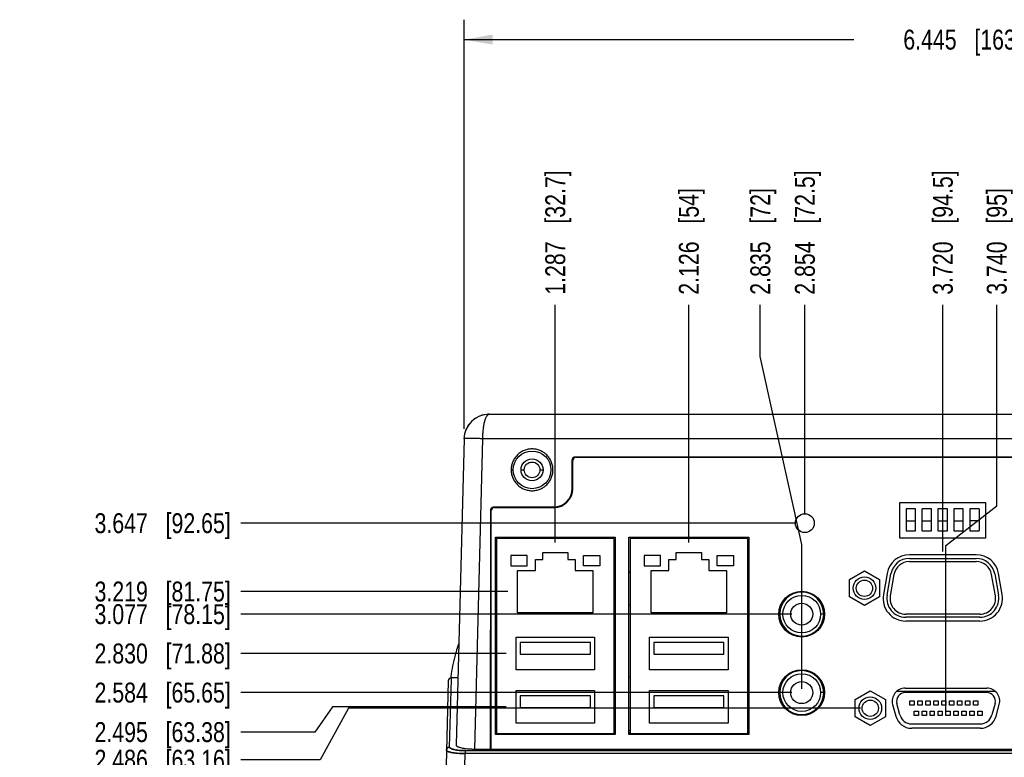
# Model space of a CAD drawing. Header units: inches. Extents: x 0 to 34, y 0 to 22.
# Tile 52 of 108: x 16.7 to 22.9, y 7.7 to 12.3. Entities that reach past the tile are written whole.
import ezdxf

# ---------------------------------------------------------------- set-up
doc = ezdxf.new("R2010")
doc.units = ezdxf.units.IN
doc.header["$LTSCALE"] = 1.87
doc.header["$MEASUREMENT"] = 0
doc.layers.get('0').update_dxf_attribs({"linetype": 'CONTINUOUS'})
doc.layers.add('DIMENSIONS', color=7, linetype='CONTINUOUS')
doc.styles.get("Standard").update_dxf_attribs({"font": 'txt', "width": 0.8})
doc.dimstyles.new('DIMSTYLE_1', dxfattribs={"dimtxt": 0.125, "dimasz": 0.18, "dimexe": 0.18, "dimexo": 0.0625, "dimgap": 0.09, "dimtad": 0, "dimtih": 1, "dimtoh": 1, "dimdec": 3, "dimzin": 4, "dimdsep": 46, "dimtxsty": 'STANDARD', "dimblk": '_FILLED', "dimblk1": '_FILLED', "dimblk2": '_FILLED', "dimcen": 0.09, "dimadec": 0, "dimazin": 0, "dimtp": 0.01, "dimtm": 0.01, "dimtfac": 1, "dimtdec": 3, "dimtofl": 0, "dimtmove": 0, "dimatfit": 3, "dimldrblk": '_FILLED', "dimfxl": 1, "dimtolj": 1, "dimtzin": 4, "dimarcsym": 0})
doc.dimstyles.new('DIMSTYLE_4', dxfattribs={"dimtxt": 0.125, "dimasz": 0.18, "dimexe": 0.18, "dimexo": 0.0625, "dimgap": 0.09, "dimtad": 0, "dimtih": 1, "dimtoh": 1, "dimdec": 3, "dimzin": 4, "dimdsep": 46, "dimtxsty": 'STANDARD', "dimblk": '_FILLED', "dimblk1": '_FILLED', "dimblk2": '_FILLED', "dimcen": 0.09, "dimadec": 0, "dimazin": 0, "dimtp": 0.01, "dimtm": 0.01, "dimtfac": 1, "dimtdec": 3, "dimtofl": 0, "dimtmove": 0, "dimatfit": 3, "dimldrblk": '_FILLED', "dimfxl": 1, "dimtolj": 1, "dimtzin": 4, "dimarcsym": 0})

# ---------------------------------------------------------------- blocks, each defined once
blk = doc.blocks.new('*D15')
at = {"layer": 'DIMENSIONS', "color": 2, "linetype": 'CONTINUOUS'}
blk.add_line((21.5359, 9.1485), (18.0565, 9.1485), dxfattribs=at)
at = {"layer": 'DIMENSIONS', "color": 2, "linetype": 'CONTINUOUS', "insert": (17.994, 9.211), "char_height": 0.125, "width": 1.325, "attachment_point": 3, "line_spacing_factor": 0.9}
blk.add_mtext('3.647{\\Ftxt.shx;\\W1.000000;\\H0.125000; }[92.65]', dxfattribs=at)
blk = doc.blocks.new('_FILLED')
at = {"color": 0, "linetype": 'BYBLOCK'}
blk.add_solid([(0, 0), (-1, 0.174), (-1, -0.174)], dxfattribs=at)
blk = doc.blocks.new('*D16')
at = {"layer": 'DIMENSIONS', "color": 2, "linetype": 'CONTINUOUS'}
blk.add_line((20.0314, 9.0279), (20.0314, 10.5193), dxfattribs=at)
at = {"layer": 'DIMENSIONS', "color": 2, "linetype": 'CONTINUOUS', "insert": (19.9689, 10.5818), "char_height": 0.125, "width": 1.225, "attachment_point": 1, "rotation": 90, "line_spacing_factor": 0.9}
blk.add_mtext('1.287{\\Ftxt.shx;\\W1.000000;\\H0.125000; }[32.7]', dxfattribs=at)
blk = doc.blocks.new('*D17')
at = {"layer": 'DIMENSIONS', "color": 2, "linetype": 'CONTINUOUS'}
blk.add_line((20.87, 9.0279), (20.87, 10.5193), dxfattribs=at)
at = {"layer": 'DIMENSIONS', "color": 2, "linetype": 'CONTINUOUS', "insert": (20.8075, 10.5818), "char_height": 0.125, "width": 1.025, "attachment_point": 1, "rotation": 90, "line_spacing_factor": 0.9}
blk.add_mtext('2.126{\\Ftxt.shx;\\W1.000000;\\H0.125000; }[54]', dxfattribs=at)
blk = doc.blocks.new('*D18')
at = {"layer": 'DIMENSIONS', "color": 2, "linetype": 'CONTINUOUS'}
blk.add_line((21.5984, 9.211), (21.5984, 10.5193), dxfattribs=at)
at = {"layer": 'DIMENSIONS', "color": 2, "linetype": 'CONTINUOUS', "insert": (21.5359, 10.5818), "char_height": 0.125, "width": 1.225, "attachment_point": 1, "rotation": 90, "line_spacing_factor": 0.9}
blk.add_mtext('2.854{\\Ftxt.shx;\\W1.000000;\\H0.125000; }[72.5]', dxfattribs=at)
blk = doc.blocks.new('*D19')
at = {"layer": 'DIMENSIONS', "color": 2, "linetype": 'CONTINUOUS'}
for p, q in [((21.3186, 10.1939), (21.3186, 10.5193)), ((21.5787, 9.0148), (21.3186, 10.1939)), ((21.5787, 8.1084), (21.5787, 9.0148))]:
    blk.add_line(p, q, dxfattribs=at)
at = {"layer": 'DIMENSIONS', "color": 2, "linetype": 'CONTINUOUS', "insert": (21.2561, 10.5818), "char_height": 0.125, "width": 1.025, "attachment_point": 1, "rotation": 90, "line_spacing_factor": 0.9}
blk.add_mtext('2.835{\\Ftxt.shx;\\W1.000000;\\H0.125000; }[72]', dxfattribs=at)
blk = doc.blocks.new('*D20')
at = {"layer": 'DIMENSIONS', "color": 2, "linetype": 'CONTINUOUS'}
blk.add_line((22.4643, 8.97), (22.4643, 10.5193), dxfattribs=at)
at = {"layer": 'DIMENSIONS', "color": 2, "linetype": 'CONTINUOUS', "insert": (22.4018, 10.5818), "char_height": 0.125, "width": 1.225, "attachment_point": 1, "rotation": 90, "line_spacing_factor": 0.9}
blk.add_mtext('3.720{\\Ftxt.shx;\\W1.000000;\\H0.125000; }[94.5]', dxfattribs=at)
blk = doc.blocks.new('*D21')
at = {"layer": 'DIMENSIONS', "color": 2, "linetype": 'CONTINUOUS'}
for p, q in [((22.803, 9.2575), (22.803, 10.5193)), ((22.4842, 9.008), (22.803, 9.2575)), ((22.4842, 7.9515), (22.4842, 9.008))]:
    blk.add_line(p, q, dxfattribs=at)
at = {"layer": 'DIMENSIONS', "color": 2, "linetype": 'CONTINUOUS', "insert": (22.7405, 10.5818), "char_height": 0.125, "width": 1.025, "attachment_point": 1, "rotation": 90, "line_spacing_factor": 0.9}
blk.add_mtext('3.740{\\Ftxt.shx;\\W1.000000;\\H0.125000; }[95]', dxfattribs=at)
blk = doc.blocks.new('*D22')
at = {"layer": 'DIMENSIONS', "color": 2, "linetype": 'CONTINUOUS'}
blk.add_line((23.9015, 7.935), (23.9015, 10.5193), dxfattribs=at)
at = {"layer": 'DIMENSIONS', "color": 2, "linetype": 'CONTINUOUS', "insert": (23.839, 10.5818), "char_height": 0.125, "width": 1.125, "attachment_point": 1, "rotation": 90, "line_spacing_factor": 0.9}
blk.add_mtext('5.157{\\Ftxt.shx;\\W1.000000;\\H0.125000; }[131]', dxfattribs=at)
blk = doc.blocks.new('*D23')
at = {"layer": 'DIMENSIONS', "color": 2, "linetype": 'CONTINUOUS'}
blk.add_line((24.5511, 8.8882), (24.5511, 10.5193), dxfattribs=at)
at = {"layer": 'DIMENSIONS', "color": 2, "linetype": 'CONTINUOUS', "insert": (24.4886, 10.5818), "char_height": 0.125, "width": 1.325, "attachment_point": 1, "rotation": 90, "line_spacing_factor": 0.9}
blk.add_mtext('5.807{\\Ftxt.shx;\\W1.000000;\\H0.125000; }[147.5]', dxfattribs=at)
blk = doc.blocks.new('*D24')
at = {"layer": 'DIMENSIONS', "color": 2, "linetype": 'CONTINUOUS'}
blk.add_line((25.2244, 8.0594), (25.2244, 10.5193), dxfattribs=at)
at = {"layer": 'DIMENSIONS', "color": 2, "linetype": 'CONTINUOUS', "insert": (25.1619, 10.5818), "char_height": 0.125, "width": 1.325, "attachment_point": 1, "rotation": 90, "line_spacing_factor": 0.9}
blk.add_mtext('6.480{\\Ftxt.shx;\\W1.000000;\\H0.125000; }[164.6]', dxfattribs=at)
blk = doc.blocks.new('*D25')
at = {"layer": 'DIMENSIONS', "color": 2, "linetype": 'CONTINUOUS'}
for p, q in [((19.4585, 9.7409), (19.4585, 12.3076)), ((25.9036, 9.7409), (25.9036, 12.3076)), ((19.4585, 12.1826), (21.9061, 12.1826)), ((25.9036, 12.1826), (23.4561, 12.1826))]:
    blk.add_line(p, q, dxfattribs=at)
at = {"layer": 'DIMENSIONS', "color": 2, "linetype": 'CONTINUOUS', "xscale": 0.18, "yscale": 0.18, "zscale": 0.18, "rotation": 180}
blk.add_blockref('_FILLED', (19.4585, 12.1826), dxfattribs=at)
at = {"layer": 'DIMENSIONS', "color": 2, "linetype": 'CONTINUOUS', "xscale": 0.18, "yscale": 0.18, "zscale": 0.18}
blk.add_blockref('_FILLED', (25.9036, 12.1826), dxfattribs=at)
at = {"layer": 'DIMENSIONS', "color": 2, "linetype": 'CONTINUOUS', "insert": (22.6811, 12.2451), "char_height": 0.125, "width": 1.425, "attachment_point": 2, "line_spacing_factor": 0.9}
blk.add_mtext('6.445{\\Ftxt.shx;\\W1.000000;\\H0.125000; }[163.71]', dxfattribs=at)
blk = doc.blocks.new('*D33')
at = {"layer": 'DIMENSIONS', "color": 2, "linetype": 'CONTINUOUS'}
for p, q in [((18.7324, 7.9875), (18.556, 7.6642)), ((21.9467, 7.9875), (18.7324, 7.9875)), ((18.556, 7.6642), (18.0565, 7.6642))]:
    blk.add_line(p, q, dxfattribs=at)
at = {"layer": 'DIMENSIONS', "color": 2, "linetype": 'CONTINUOUS', "insert": (17.994, 7.7267), "char_height": 0.125, "width": 1.325, "attachment_point": 3, "line_spacing_factor": 0.9}
blk.add_mtext('2.486{\\Ftxt.shx;\\W1.000000;\\H0.125000; }[63.16]', dxfattribs=at)
blk = doc.blocks.new('*D34')
at = {"layer": 'DIMENSIONS', "color": 2, "linetype": 'CONTINUOUS'}
blk.add_line((21.5162, 8.0855), (18.0565, 8.0855), dxfattribs=at)
at = {"layer": 'DIMENSIONS', "color": 2, "linetype": 'CONTINUOUS', "insert": (17.994, 8.148), "char_height": 0.125, "width": 1.325, "attachment_point": 3, "line_spacing_factor": 0.9}
blk.add_mtext('2.584{\\Ftxt.shx;\\W1.000000;\\H0.125000; }[65.65]', dxfattribs=at)
blk = doc.blocks.new('*D35')
at = {"layer": 'DIMENSIONS', "color": 2, "linetype": 'CONTINUOUS'}
blk.add_line((21.5162, 8.5776), (18.0565, 8.5776), dxfattribs=at)
at = {"layer": 'DIMENSIONS', "color": 2, "linetype": 'CONTINUOUS', "insert": (17.994, 8.6401), "char_height": 0.125, "width": 1.325, "attachment_point": 3, "line_spacing_factor": 0.9}
blk.add_mtext('3.077{\\Ftxt.shx;\\W1.000000;\\H0.125000; }[78.15]', dxfattribs=at)
blk = doc.blocks.new('*D36')
at = {"layer": 'DIMENSIONS', "color": 2, "linetype": 'CONTINUOUS'}
blk.add_line((19.7327, 8.7196), (18.0565, 8.7196), dxfattribs=at)
at = {"layer": 'DIMENSIONS', "color": 2, "linetype": 'CONTINUOUS', "insert": (17.994, 8.7821), "char_height": 0.125, "width": 1.325, "attachment_point": 3, "line_spacing_factor": 0.9}
blk.add_mtext('3.219{\\Ftxt.shx;\\W1.000000;\\H0.125000; }[81.75]', dxfattribs=at)
blk = doc.blocks.new('*D37')
at = {"layer": 'DIMENSIONS', "color": 2, "linetype": 'CONTINUOUS'}
blk.add_line((19.7229, 8.3308), (18.0565, 8.3308), dxfattribs=at)
at = {"layer": 'DIMENSIONS', "color": 2, "linetype": 'CONTINUOUS', "insert": (17.994, 8.3933), "char_height": 0.125, "width": 1.325, "attachment_point": 3, "line_spacing_factor": 0.9}
blk.add_mtext('2.830{\\Ftxt.shx;\\W1.000000;\\H0.125000; }[71.88]', dxfattribs=at)
blk = doc.blocks.new('*D38')
at = {"layer": 'DIMENSIONS', "color": 2, "linetype": 'CONTINUOUS'}
for p, q in [((18.6334, 7.9961), (18.522, 7.8375)), ((19.7229, 7.9961), (18.6334, 7.9961)), ((18.522, 7.8375), (18.0565, 7.8375))]:
    blk.add_line(p, q, dxfattribs=at)
at = {"layer": 'DIMENSIONS', "color": 2, "linetype": 'CONTINUOUS', "insert": (17.994, 7.9), "char_height": 0.125, "width": 1.325, "attachment_point": 3, "line_spacing_factor": 0.9}
blk.add_mtext('2.495{\\Ftxt.shx;\\W1.000000;\\H0.125000; }[63.38]', dxfattribs=at)

msp = doc.modelspace()

# ---------------------------------------------------------------- linework, layer by layer
at = {"color": 6, "linetype": 'CONTINUOUS'}
for p, q in [((19.6159, 9.8318), (25.7462, 9.8318)), ((19.4585, 9.6784), (19.4082, 7.7572)), ((19.5256, 7.7312), (19.5766, 9.6784)), ((19.5766, 9.6784), (19.5687, 9.6786)), ((19.5766, 9.6784), (19.5687, 9.6786)), ((25.7855, 9.6784), (19.5766, 9.6784)), ((20.1382, 9.3684), (20.1382, 9.5456)), ((20.1417, 9.365), (20.1417, 9.5422)), ((20.1579, 9.5653), (25.2042, 9.5653)), ((20.1614, 9.5619), (25.2007, 9.5619)), ((19.8169, 9.4831), (19.8366, 9.4831)), ((19.935, 9.4831), (19.9547, 9.4831)), ((22.1944, 9.054), (22.1944, 9.2784)), ((22.1944, 9.2784), (22.7322, 9.2784)), ((22.7322, 9.2784), (22.7322, 9.054)), ((19.6247, 7.7312), (19.626, 9.23)), ((19.6299, 7.7331), (19.6299, 9.2272)), ((19.6457, 9.2504), (20.0201, 9.2504)), ((19.6496, 9.2469), (20.0236, 9.2469)), ((22.2338, 9.239), (22.2338, 9.1012)), ((22.2929, 9.239), (22.2338, 9.239)), ((22.2929, 9.1012), (22.2929, 9.239)), ((22.3338, 9.1012), (22.3338, 9.239)), ((22.3929, 9.239), (22.3338, 9.239)), ((22.3929, 9.1012), (22.3929, 9.239)), ((22.4338, 9.239), (22.4338, 9.1012)), ((22.4929, 9.239), (22.4338, 9.239)), ((22.4929, 9.1012), (22.4929, 9.239)), ((22.5338, 9.239), (22.5338, 9.1012)), ((22.5929, 9.239), (22.5338, 9.239)), ((22.5929, 9.1012), (22.5929, 9.239)), ((22.6338, 9.239), (22.6338, 9.1012)), ((22.6929, 9.239), (22.6338, 9.239)), ((22.6929, 9.239), (22.6929, 9.1012)), ((22.2338, 9.1642), (22.2929, 9.1642)), ((22.3338, 9.1642), (22.3929, 9.1642)), ((22.4338, 9.1642), (22.4929, 9.1642)), ((22.5338, 9.1642), (22.5929, 9.1642)), ((22.6929, 9.1642), (22.6338, 9.1642)), ((22.2338, 9.1012), (22.2929, 9.1012)), ((22.3338, 9.1012), (22.3929, 9.1012)), ((22.4338, 9.1012), (22.4929, 9.1012)), ((22.5338, 9.1012), (22.5929, 9.1012)), ((22.6338, 9.1012), (22.6929, 9.1012)), ((19.6555, 7.8217), (19.6555, 9.0599)), ((19.6555, 9.0599), (20.4074, 9.0599)), ((19.6633, 9.052), (19.6633, 7.8296)), ((20.3996, 9.052), (19.6633, 9.052)), ((19.7219, 9.0599), (19.722, 9.052)), ((19.7538, 9.0599), (19.754, 9.052)), ((20.0381, 9.0599), (20.0379, 9.052)), ((20.3996, 9.052), (20.3996, 7.8296)), ((20.4074, 9.0599), (20.4074, 7.8217)), ((20.494, 7.8217), (20.494, 9.0599)), ((20.494, 9.0599), (21.246, 9.0599)), ((20.5019, 9.052), (20.5019, 7.8296)), ((21.2381, 9.052), (20.5019, 9.052)), ((21.2381, 9.052), (21.2381, 7.8296)), ((21.246, 9.0599), (21.246, 7.8217)), ((22.7322, 9.054), (22.1944, 9.054)), ((19.9527, 8.9213), (19.9527, 8.9654)), ((19.9527, 8.9654), (20.1102, 8.9654)), ((20.1102, 8.9654), (20.1102, 8.9213)), ((20.7913, 8.9213), (20.7913, 8.9654)), ((20.7913, 8.9654), (20.9488, 8.9654)), ((20.9488, 8.9654), (20.9488, 8.9213)), ((19.7519, 8.9447), (19.7519, 8.8798)), ((19.8543, 8.9447), (19.7519, 8.9447)), ((19.8543, 8.8798), (19.8543, 8.9447)), ((19.9064, 8.8524), (19.9064, 8.9213)), ((19.9064, 8.9213), (19.9527, 8.9213)), ((20.1102, 8.9213), (20.1564, 8.9213)), ((20.1564, 8.9213), (20.1564, 8.8524)), ((20.2086, 8.8798), (20.2086, 8.9447)), ((20.2086, 8.9447), (20.311, 8.9447)), ((20.311, 8.9447), (20.311, 8.8798)), ((20.5905, 8.9447), (20.5905, 8.8798)), ((20.6929, 8.9447), (20.5905, 8.9447)), ((20.6929, 8.8798), (20.6929, 8.9447)), ((20.745, 8.8524), (20.745, 8.9213)), ((20.745, 8.9213), (20.7913, 8.9213)), ((20.9488, 8.9213), (20.995, 8.9213)), ((20.995, 8.9213), (20.995, 8.8524)), ((21.0472, 8.8798), (21.0472, 8.9447)), ((21.0472, 8.9447), (21.1496, 8.9447)), ((21.1496, 8.9447), (21.1496, 8.8798)), ((22.2547, 8.9509), (22.6739, 8.9509)), ((22.2547, 8.9272), (22.6739, 8.9272)), ((22.2547, 8.9075), (22.6739, 8.9075)), ((19.7519, 8.8798), (19.8543, 8.8798)), ((19.7952, 8.5867), (19.7952, 8.8524)), ((19.7952, 8.8524), (19.9064, 8.8524)), ((20.1564, 8.8524), (20.2677, 8.8524)), ((20.311, 8.8798), (20.2086, 8.8798)), ((20.2677, 8.8524), (20.2677, 8.5867)), ((20.3996, 8.8418), (20.4074, 8.8418)), ((20.494, 8.8418), (20.5019, 8.8418)), ((20.5905, 8.8798), (20.6929, 8.8798)), ((20.6338, 8.5867), (20.6338, 8.8524)), ((20.6338, 8.8524), (20.745, 8.8524)), ((20.995, 8.8524), (21.1063, 8.8524)), ((21.1496, 8.8798), (21.0472, 8.8798)), ((21.1063, 8.8524), (21.1063, 8.5867)), ((21.2381, 8.8418), (21.246, 8.8418)), ((21.8779, 8.7948), (21.9724, 8.8493)), ((21.9724, 8.8493), (22.0669, 8.7948)), ((21.8779, 8.6857), (21.8779, 8.7948)), ((22.0669, 8.7948), (22.0669, 8.6857)), ((22.1151, 8.8337), (22.0917, 8.7007)), ((22.1149, 8.6966), (22.1384, 8.8296)), ((22.1578, 8.8262), (22.1343, 8.6931)), ((22.7943, 8.6931), (22.7709, 8.8262)), ((22.7902, 8.8296), (22.8137, 8.6966)), ((22.837, 8.7007), (22.8135, 8.8337)), ((21.9724, 8.6311), (21.8779, 8.6857)), ((22.0669, 8.6857), (21.9724, 8.6311)), ((20.4074, 8.6349), (20.3996, 8.6349)), ((20.5019, 8.6349), (20.494, 8.6349)), ((21.246, 8.6349), (21.2381, 8.6349)), ((20.2677, 8.5867), (19.7952, 8.5867)), ((21.1063, 8.5867), (20.6338, 8.5867)), ((21.4606, 8.5776), (21.4409, 8.5776)), ((21.7165, 8.5776), (21.6968, 8.5776)), ((22.6974, 8.5776), (22.2313, 8.5776)), ((22.6974, 8.5579), (22.2313, 8.5579)), ((22.6974, 8.5343), (22.2313, 8.5343)), ((19.7854, 8.2284), (19.7854, 8.4331)), ((19.7854, 8.4331), (20.2775, 8.4331)), ((20.2775, 8.4331), (20.2775, 8.2284)), ((20.624, 8.2284), (20.624, 8.4331)), ((20.624, 8.4331), (21.1161, 8.4331)), ((21.1161, 8.4331), (21.1161, 8.2284)), ((19.811, 8.3997), (19.811, 8.3268)), ((20.2519, 8.3997), (19.811, 8.3997)), ((20.2519, 8.3268), (20.2519, 8.3997)), ((20.6496, 8.3997), (20.6496, 8.3268)), ((21.0905, 8.3997), (20.6496, 8.3997)), ((21.0905, 8.3268), (21.0905, 8.3997)), ((21.2381, 8.3965), (21.246, 8.3965)), ((21.2381, 8.3886), (21.246, 8.3886)), ((21.246, 8.3611), (21.2381, 8.3611)), ((19.811, 8.3268), (20.2519, 8.3268)), ((20.6496, 8.3268), (21.0905, 8.3268)), ((21.246, 8.2902), (21.2381, 8.2902)), ((20.2775, 8.2284), (19.7854, 8.2284)), ((21.1161, 8.2284), (20.624, 8.2284)), ((21.246, 8.2552), (21.2381, 8.2552)), ((21.2381, 8.2288), (21.246, 8.2288)), ((19.368, 7.7433), (19.3791, 8.1702)), ((19.368, 7.7433), (19.3791, 8.1702)), ((19.368, 7.7433), (19.3791, 8.1702)), ((19.3791, 8.1702), (19.3794, 8.1782)), ((19.3791, 8.1702), (19.3794, 8.1782)), ((19.3791, 8.1702), (19.3794, 8.1782)), ((19.4192, 8.1782), (19.3794, 8.1782)), ((20.3996, 8.1839), (20.4074, 8.1839)), ((20.494, 8.1839), (20.5019, 8.1839)), ((21.246, 8.2091), (21.2381, 8.2091)), ((19.3597, 8.159), (19.3019, 5.9523)), ((19.7854, 7.8938), (19.7854, 8.0985)), ((19.7854, 8.0985), (20.2775, 8.0985)), ((20.2775, 8.0985), (20.2775, 7.8938)), ((20.624, 7.8938), (20.624, 8.0985)), ((20.624, 8.0985), (21.1161, 8.0985)), ((21.1161, 8.0985), (21.1161, 7.8938)), ((21.246, 8.1052), (21.2381, 8.1052)), ((22.2281, 8.1135), (22.7403, 8.1135)), ((19.811, 8.065), (19.811, 7.9922)), ((20.2519, 8.065), (19.811, 8.065)), ((20.2519, 7.9922), (20.2519, 8.065)), ((20.6496, 8.065), (20.6496, 7.9922)), ((21.0905, 8.065), (20.6496, 8.065)), ((21.0905, 7.9922), (21.0905, 8.065)), ((21.4606, 8.0855), (21.4409, 8.0855)), ((21.7165, 8.0855), (21.6968, 8.0855)), ((21.9147, 8.042), (22.0092, 8.0966)), ((21.9147, 7.9329), (21.9147, 8.042)), ((22.0092, 8.0966), (22.1037, 8.042)), ((22.1037, 8.042), (22.1037, 7.9329)), ((22.7957, 8.0914), (22.1727, 8.0914)), ((22.7403, 8.0859), (22.2281, 8.0859)), ((19.6633, 7.9795), (19.6555, 7.9843)), ((19.811, 7.9922), (20.2519, 7.9922)), ((20.6496, 7.9922), (21.0905, 7.9922)), ((21.2381, 8.0264), (21.246, 8.0264)), ((21.246, 8.0178), (21.2381, 8.0178)), ((22.1494, 8.0109), (22.1688, 7.9382)), ((22.1955, 7.9454), (22.176, 8.018)), ((22.2574, 8.0066), (22.2574, 8.0333)), ((22.2574, 8.0333), (22.2842, 8.0333)), ((22.2842, 8.0066), (22.2574, 8.0066)), ((22.2842, 8.0333), (22.2842, 8.0066)), ((22.3074, 8.0066), (22.3074, 8.0333)), ((22.3074, 8.0333), (22.3342, 8.0333)), ((22.3342, 8.0066), (22.3074, 8.0066)), ((22.3342, 8.0333), (22.3342, 8.0066)), ((22.3574, 8.0066), (22.3574, 8.0333)), ((22.3574, 8.0333), (22.3842, 8.0333)), ((22.3842, 8.0066), (22.3574, 8.0066)), ((22.3842, 8.0333), (22.3842, 8.0066)), ((22.4074, 8.0066), (22.4074, 8.0333)), ((22.4074, 8.0333), (22.4342, 8.0333)), ((22.4342, 8.0066), (22.4074, 8.0066)), ((22.4342, 8.0333), (22.4342, 8.0066)), ((22.4574, 8.0066), (22.4574, 8.0333)), ((22.4574, 8.0333), (22.4842, 8.0333)), ((22.4842, 8.0066), (22.4574, 8.0066)), ((22.4842, 8.0333), (22.4842, 8.0066)), ((22.5074, 8.0066), (22.5074, 8.0333)), ((22.5074, 8.0333), (22.5342, 8.0333)), ((22.5342, 8.0066), (22.5074, 8.0066)), ((22.5342, 8.0333), (22.5342, 8.0066)), ((22.5574, 8.0066), (22.5574, 8.0333)), ((22.5574, 8.0333), (22.5842, 8.0333)), ((22.5842, 8.0066), (22.5574, 8.0066)), ((22.5842, 8.0333), (22.5842, 8.0066)), ((22.6074, 8.0066), (22.6074, 8.0333)), ((22.6074, 8.0333), (22.6342, 8.0333)), ((22.6342, 8.0066), (22.6074, 8.0066)), ((22.6342, 8.0333), (22.6342, 8.0066)), ((22.6574, 8.0066), (22.6574, 8.0333)), ((22.6574, 8.0333), (22.6842, 8.0333)), ((22.6842, 8.0066), (22.6574, 8.0066)), ((22.6842, 8.0333), (22.6842, 8.0066)), ((22.7924, 8.018), (22.7729, 7.9454)), ((22.7996, 7.9382), (22.819, 8.0109)), ((19.6554, 7.9719), (19.6633, 7.9672)), ((19.6555, 7.9719), (19.6633, 7.9672)), ((19.6633, 7.9638), (19.6555, 7.9686)), ((19.6555, 7.9275), (19.6633, 7.9275)), ((22.0092, 7.8784), (21.9147, 7.9329)), ((22.1037, 7.9329), (22.0092, 7.8784)), ((22.2842, 7.9416), (22.2842, 7.9684)), ((22.2842, 7.9684), (22.311, 7.9684)), ((22.311, 7.9416), (22.2842, 7.9416)), ((22.311, 7.9684), (22.311, 7.9416)), ((22.3342, 7.9416), (22.3342, 7.9684)), ((22.3342, 7.9684), (22.361, 7.9684)), ((22.361, 7.9416), (22.3342, 7.9416)), ((22.361, 7.9684), (22.361, 7.9416)), ((22.3842, 7.9416), (22.3842, 7.9684)), ((22.3842, 7.9684), (22.411, 7.9684)), ((22.411, 7.9416), (22.3842, 7.9416)), ((22.411, 7.9684), (22.411, 7.9416)), ((22.4342, 7.9416), (22.4342, 7.9684)), ((22.4342, 7.9684), (22.461, 7.9684)), ((22.461, 7.9416), (22.4342, 7.9416)), ((22.461, 7.9684), (22.461, 7.9416)), ((22.4842, 7.9416), (22.4842, 7.9684)), ((22.4842, 7.9684), (22.511, 7.9684)), ((22.511, 7.9416), (22.4842, 7.9416)), ((22.511, 7.9684), (22.511, 7.9416)), ((22.5342, 7.9416), (22.5342, 7.9684)), ((22.5342, 7.9684), (22.561, 7.9684)), ((22.561, 7.9416), (22.5342, 7.9416)), ((22.561, 7.9684), (22.561, 7.9416)), ((22.5842, 7.9416), (22.5842, 7.9684)), ((22.5842, 7.9684), (22.611, 7.9684)), ((22.611, 7.9416), (22.5842, 7.9416)), ((22.611, 7.9684), (22.611, 7.9416)), ((22.6342, 7.9416), (22.6342, 7.9684)), ((22.6342, 7.9684), (22.661, 7.9684)), ((22.661, 7.9416), (22.6342, 7.9416)), ((22.661, 7.9684), (22.661, 7.9416)), ((22.6842, 7.9416), (22.6842, 7.9684)), ((22.6842, 7.9684), (22.711, 7.9684)), ((22.711, 7.9416), (22.6842, 7.9416)), ((22.711, 7.9684), (22.711, 7.9416)), ((19.6633, 7.9083), (19.6555, 7.9083)), ((20.2775, 7.8938), (19.7854, 7.8938)), ((21.1161, 7.8938), (20.624, 7.8938)), ((21.2381, 7.8678), (21.246, 7.8678)), ((22.2689, 7.889), (22.6995, 7.889)), ((22.6995, 7.8615), (22.2689, 7.8615)), ((19.6555, 7.8296), (20.4074, 7.8296)), ((20.4074, 7.8217), (19.6555, 7.8217)), ((20.3996, 7.8488), (20.4074, 7.8488)), ((20.4011, 7.8352), (20.4074, 7.8352)), ((20.494, 7.8488), (20.5019, 7.8488)), ((20.494, 7.8352), (20.5019, 7.8352)), ((20.494, 7.8296), (21.246, 7.8296)), ((21.246, 7.8217), (20.494, 7.8217)), ((19.5256, 7.7312), (25.8365, 7.7312)), ((19.6231, 7.7213), (19.6247, 7.7312)), ((19.4195, 5.9331), (19.4658, 7.7025)), ((19.4658, 7.7212), (25.7388, 7.7213)), ((19.4658, 7.7212), (19.4658, 7.7025)), ((25.8963, 7.7025), (19.4658, 7.7025)), ((19.6304, 7.7213), (19.6351, 7.7212)), ((19.6335, 7.7212), (19.631, 7.7213)), ((19.6321, 7.7263), (25.73, 7.7263)), ((19.6377, 7.7212), (19.6418, 7.7213))]:
    msp.add_line(p, q, dxfattribs=at)
for centre, radius in [((19.8858, 9.4831), 0.1181), ((19.8858, 9.4831), 0.0689), ((19.8858, 9.4831), 0.0492), ((21.5984, 9.1485), 0.0591), ((21.9724, 8.7402), 0.0709), ((21.9724, 8.7402), 0.0512), ((21.5787, 8.5776), 0.1437), ((21.5787, 8.5776), 0.1181), ((21.5787, 8.5776), 0.0689), ((21.5787, 8.0855), 0.1437), ((21.5787, 8.0855), 0.1181), ((21.5787, 8.0855), 0.0689), ((22.0092, 7.9875), 0.0709), ((22.0092, 7.9875), 0.0512)]:
    msp.add_circle(centre, radius, dxfattribs=at)
for centre, radius, start, end in [((19.6158, 9.6743), 0.1575, 89.99917, 178.50002), ((19.616, 9.675), 0.1568, 91.07197, 94.3017), ((19.6156, 9.6765), 0.1553, 90.00022, 92.2249), ((19.615, 9.6748), 0.1565, 140.25985, 149.72196), ((19.6152, 9.6748), 0.1567, 133.11664, 135.95656), ((19.6151, 9.675), 0.1566, 122.28505, 127.64039), ((19.6152, 9.6752), 0.1565, 104.41789, 111.77073), ((19.6153, 9.6756), 0.1561, 107.54552, 108.12817), ((19.615, 9.6745), 0.1567, 157.1035, 165.06703), ((19.6145, 9.6748), 0.1561, 160.11629, 161.36957), ((19.6143, 9.6743), 0.1561, 175.38079, 178.49409), ((19.6135, 9.6743), 0.1553, 177.73534, 178.49504), ((19.6154, 9.6742), 0.1571, 174.43374, 177.36364), ((19.466, 5.5011), 4.1788, 88.75588, 88.98414), ((19.4601, 5.2297), 4.4502, 88.60155, 88.75629), ((20.1614, 9.5422), 0.0197, 90, 180), ((19.8856, 9.4834), 0.1309, 179.20627, 179.95828), ((19.8679, 9.4818), 0.1132, 179.14806, 180.27603), ((19.8712, 9.4819), 0.1456, 0.59777, 1.2844), ((19.8911, 9.4827), 0.1257, 359.30016, 0.31771), ((20.0202, 9.3684), 0.1181, 271.35822, 358.63596), ((20.0236, 9.365), 0.1181, 270.00133, 0.00133), ((20.0218, 9.3684), 0.1164, 358.64122, 359.99925), ((19.6496, 9.2272), 0.0197, 90, 180), ((20.0201, 9.3671), 0.1167, 270.0008, 271.40908), ((22.2547, 8.8091), 0.1417, 90, 170), ((22.2547, 8.8091), 0.1181, 90, 170), ((22.2547, 8.8091), 0.0984, 90, 170), ((22.6739, 8.8091), 0.1417, 10, 90), ((22.6739, 8.8091), 0.1181, 10, 90), ((22.6739, 8.8091), 0.0984, 10, 90), ((21.5787, 8.5776), 0.1378, 0, 359.11119), ((22.2313, 8.676), 0.1417, 170, 270), ((22.2313, 8.676), 0.1181, 170, 270), ((22.2313, 8.676), 0.0984, 170, 270), ((22.6974, 8.676), 0.1417, 270, 10), ((22.6974, 8.676), 0.1181, 270, 10), ((22.6974, 8.676), 0.0984, 270, 10), ((21.5787, 8.0855), 0.1378, 0, 359.11119), ((19.3794, 8.1585), 0.0197, 89.98998, 178.49501), ((22.2281, 8.032), 0.0815, 90, 195), ((22.7403, 8.032), 0.0815, 345, 90), ((22.2281, 8.032), 0.0539, 90, 195), ((22.7403, 8.032), 0.0539, 345, 90), ((22.2689, 7.965), 0.1035, 195, 270), ((22.2689, 7.965), 0.076, 195, 270), ((22.6995, 7.965), 0.076, 270, 345), ((22.6995, 7.965), 0.1035, 270, 345), ((19.5245, 8.222), 0.4908, 265.92538, 267.81265), ((19.5241, 8.2146), 0.4834, 265.96198, 267.82596), ((19.5256, 8.2498), 0.5186, 267.80799, 269.99896), ((19.5256, 8.2479), 0.5167, 267.80412, 269.09713), ((19.5256, 8.249), 0.5178, 269.0933, 269.99894), ((19.6417, 7.7331), 0.0118, 180, 270.31999), ((19.6354, 7.8673), 0.1461, 269.25639, 271.38179), ((19.6355, 7.8581), 0.137, 269.84055, 270.90717), ((19.6339, 7.9263), 0.2052, 271.39225, 272.19536)]:
    msp.add_arc(centre, radius, start, end, dxfattribs=at)
at = {"color": 7, "linetype": 'CONTINUOUS'}
for centre, radius, start, end in [((20.2003, 8.1039), 0.8263, 159.81245, 161.67873), ((20.5906, 8.0202), 1.2262, 172.25397, 172.6569)]:
    msp.add_arc(centre, radius, start, end, dxfattribs=at)
at = {"color": 6, "linetype": 'CONTINUOUS'}
for points, knots in [([(19.5766, 9.6784), (19.5767, 9.6886), (19.5773, 9.7086), (19.5797, 9.7374), (19.5833, 9.7638), (19.5874, 9.7837), (19.5913, 9.7976), (19.5944, 9.8064), (19.5976, 9.8139), (19.601, 9.8202), (19.6045, 9.8252), (19.6081, 9.8289), (19.6119, 9.8312), (19.6147, 9.8318), (19.6159, 9.8318)], [0, 0, 0, 0, 0.185659, 0.363649, 0.526978, 0.67038, 0.733347, 0.789939, 0.839927, 0.883252, 0.920005, 0.950687, 0.976599, 1, 1, 1, 1]), ([(19.5766, 9.6784), (19.5767, 9.6886), (19.5773, 9.7086), (19.5797, 9.7374), (19.5833, 9.7638), (19.5874, 9.7837), (19.5913, 9.7976), (19.5944, 9.8064), (19.5976, 9.8139), (19.601, 9.8202), (19.6045, 9.8252), (19.6081, 9.8289), (19.6119, 9.8312), (19.6147, 9.8318), (19.6159, 9.8318)], [0, 0, 0, 0, 0.185658, 0.363645, 0.526972, 0.670373, 0.733339, 0.789931, 0.839919, 0.883245, 0.919999, 0.950684, 0.976597, 1, 1, 1, 1]), ([(19.5401, 9.6792), (19.5344, 9.6793), (19.5234, 9.6795), (19.5078, 9.6796), (19.4957, 9.6797), (19.487, 9.6797), (19.4813, 9.6796), (19.4761, 9.6796), (19.4716, 9.6795), (19.4677, 9.6794), (19.4645, 9.6792), (19.462, 9.6791), (19.4604, 9.6789), (19.4594, 9.6788), (19.4589, 9.6787), (19.4587, 9.6786), (19.4585, 9.6785), (19.4585, 9.6784)], [0, 0, 0, 0, 0.209467, 0.402659, 0.574968, 0.651988, 0.722246, 0.78527, 0.840716, 0.888272, 0.927627, 0.958512, 0.980806, 0.988718, 0.99448, 0.998144, 1, 1, 1, 1]), ([(20.0168, 9.4852), (20.0166, 9.4937), (20.0152, 9.5064), (20.011, 9.5229), (20.0051, 9.5388), (19.9947, 9.5575), (19.9783, 9.5772), (19.9584, 9.5933), (19.9396, 9.6033), (19.9235, 9.609), (19.907, 9.6131), (19.8858, 9.6151), (19.8645, 9.6131), (19.848, 9.609), (19.832, 9.6033), (19.8131, 9.5933), (19.7932, 9.5772), (19.7768, 9.5575), (19.7665, 9.5388), (19.7606, 9.5229), (19.7563, 9.5064), (19.7549, 9.4936), (19.7547, 9.4852)], [0, 0, 0, 0, 0.062461, 0.093752, 0.125025, 0.187511, 0.249993, 0.312464, 0.374957, 0.40623, 0.437501, 0.499993, 0.562483, 0.593752, 0.625022, 0.687511, 0.749991, 0.812458, 0.874944, 0.90624, 0.937555, 1, 1, 1, 1]), ([(20.1382, 9.5456), (20.1382, 9.549), (20.1397, 9.5543), (20.1439, 9.5597), (20.1466, 9.5618), (20.1481, 9.5627)], [0, 0, 0, 0, 0.497809, 0.748886, 1, 1, 1, 1]), ([(20.1481, 9.5627), (20.1496, 9.5635), (20.1528, 9.5648), (20.1562, 9.5653), (20.1579, 9.5653)], [0, 0, 0, 0, 0.50163, 1, 1, 1, 1]), ([(19.7547, 9.4834), (19.7562, 9.4834), (19.7583, 9.4834), (19.761, 9.4834), (19.7628, 9.4833), (19.7642, 9.4833), (19.7652, 9.4832), (19.7658, 9.4832), (19.7662, 9.4832), (19.7664, 9.4831), (19.7665, 9.4831), (19.7665, 9.4831)], [0, 0, 0, 0, 0.370298, 0.539527, 0.688825, 0.813377, 0.90866, 0.944295, 0.971555, 0.990184, 1, 1, 1, 1]), ([(19.7547, 9.4812), (19.7548, 9.4727), (19.7562, 9.46), (19.7607, 9.4436), (19.7666, 9.4277), (19.7769, 9.4089), (19.7933, 9.3893), (19.8132, 9.3732), (19.832, 9.3632), (19.848, 9.3575), (19.8645, 9.3534), (19.8858, 9.3514), (19.907, 9.3534), (19.9235, 9.3575), (19.9395, 9.3632), (19.9584, 9.3732), (19.9783, 9.3893), (19.9947, 9.4089), (20.0071, 9.4314), (20.0148, 9.4558), (20.0167, 9.4727), (20.0168, 9.4812)], [0, 0, 0, 0, 0.062425, 0.09377, 0.125085, 0.187546, 0.250007, 0.312518, 0.375017, 0.406287, 0.437558, 0.500059, 0.56256, 0.593834, 0.625107, 0.687605, 0.750096, 0.812561, 0.875029, 0.937561, 1, 1, 1, 1]), ([(19.6258, 9.23), (19.6258, 9.2319), (19.6262, 9.2345), (19.627, 9.2368), (19.6272, 9.2374)], [0, 0, 0, 0, 0.747932, 1, 1, 1, 1]), ([(19.6272, 9.2374), (19.6282, 9.2398), (19.6309, 9.2445), (19.6353, 9.2476), (19.6377, 9.2487)], [0, 0, 0, 0, 0.499577, 1, 1, 1, 1]), ([(19.6377, 9.2487), (19.6384, 9.2489), (19.6409, 9.2499), (19.6437, 9.2504), (19.6457, 9.2504)], [0, 0, 0, 0, 0.251433, 1, 1, 1, 1]), ([(19.368, 7.7433), (19.3654, 7.7433), (19.3615, 7.7425), (19.357, 7.7401), (19.354, 7.7377), (19.3515, 7.7348), (19.3491, 7.7304), (19.3483, 7.7265), (19.3483, 7.724)], [0, 0, 0, 0, 0.251872, 0.378279, 0.503828, 0.6288, 0.75355, 1, 1, 1, 1]), ([(19.3483, 7.7245), (19.3483, 7.7261), (19.3489, 7.7294), (19.3502, 7.7324), (19.351, 7.7338)], [0, 0, 0, 0, 0.497743, 1, 1, 1, 1]), ([(19.3483, 7.7245), (19.3483, 7.7261), (19.3489, 7.7294), (19.3502, 7.7324), (19.351, 7.7338)], [0, 0, 0, 0, 0.497743, 1, 1, 1, 1]), ([(19.351, 7.7338), (19.3518, 7.7352), (19.354, 7.7379), (19.3581, 7.7409), (19.3629, 7.7428), (19.3663, 7.7433), (19.368, 7.7433)], [0, 0, 0, 0, 0.247904, 0.497422, 0.74915, 1, 1, 1, 1]), ([(19.368, 7.7433), (19.368, 7.7425), (19.3683, 7.741), (19.3697, 7.7388), (19.372, 7.7368), (19.3752, 7.7348), (19.3792, 7.7329), (19.3841, 7.7311), (19.3897, 7.7294), (19.3986, 7.7271), (19.4113, 7.7248), (19.4282, 7.7227), (19.4466, 7.7215), (19.4593, 7.7212), (19.4658, 7.7213)], [0, 0, 0, 0, 0.020551, 0.044291, 0.073453, 0.109243, 0.152087, 0.201993, 0.258799, 0.32219, 0.466979, 0.632296, 0.812563, 1, 1, 1, 1]), ([(19.4658, 7.7212), (19.4593, 7.7212), (19.4466, 7.7215), (19.4282, 7.7228), (19.4113, 7.7248), (19.3986, 7.7271), (19.3897, 7.7294), (19.3841, 7.7311), (19.3792, 7.7329), (19.3753, 7.7348), (19.3721, 7.7368), (19.3698, 7.7389), (19.3684, 7.741), (19.368, 7.7425), (19.368, 7.7433)], [0, 0, 0, 0, 0.187238, 0.367429, 0.533137, 0.678508, 0.742044, 0.798767, 0.848392, 0.89088, 0.926358, 0.955389, 0.979261, 1, 1, 1, 1]), ([(19.4082, 7.7572), (19.4082, 7.7566), (19.4084, 7.7551), (19.4095, 7.7531), (19.4113, 7.7511), (19.4138, 7.7491), (19.417, 7.7472), (19.4208, 7.7454), (19.4253, 7.7436), (19.4325, 7.7413), (19.443, 7.7386), (19.4571, 7.7359), (19.473, 7.7338), (19.4842, 7.7328), (19.4901, 7.7324)], [0, 0, 0, 0, 0.022765, 0.048041, 0.077715, 0.112938, 0.154351, 0.20221, 0.256556, 0.317328, 0.457428, 0.620167, 0.802414, 1, 1, 1, 1]), ([(19.3483, 7.7245), (19.3483, 7.724), (19.3485, 7.7227), (19.3497, 7.721), (19.3516, 7.7193), (19.3531, 7.7184), (19.354, 7.7179)], [0, 0, 0, 0, 0.191681, 0.409079, 0.674503, 1, 1, 1, 1]), ([(19.3483, 7.7245), (19.3483, 7.724), (19.3485, 7.7229), (19.349, 7.722), (19.3493, 7.7217)], [0, 0, 0, 0, 0.568325, 1, 1, 1, 1]), ([(19.3492, 7.7217), (19.3489, 7.7221), (19.3484, 7.723), (19.3483, 7.7239), (19.3483, 7.7244)], [0, 0, 0, 0, 0.524701, 1, 1, 1, 1]), ([(19.4658, 7.7025), (19.4587, 7.7026), (19.4447, 7.7028), (19.4244, 7.704), (19.4054, 7.7057), (19.3885, 7.708), (19.3741, 7.7108), (19.364, 7.7136), (19.3575, 7.7161), (19.3539, 7.7178), (19.3512, 7.7196), (19.3497, 7.721), (19.3492, 7.7217)], [0, 0, 0, 0, 0.177851, 0.350207, 0.510828, 0.654867, 0.778239, 0.877684, 0.917831, 0.951436, 0.978609, 1, 1, 1, 1]), ([(19.3493, 7.7217), (19.3494, 7.7215), (19.35, 7.7207), (19.3516, 7.7193), (19.3531, 7.7184), (19.354, 7.7179)], [0, 0, 0, 0, 0.108787, 0.508685, 1, 1, 1, 1]), ([(19.354, 7.7179), (19.355, 7.7173), (19.3573, 7.7162), (19.3627, 7.714), (19.3711, 7.7116), (19.3829, 7.709), (19.3968, 7.7068), (19.4125, 7.705), (19.4356, 7.7031), (19.4536, 7.7026), (19.4658, 7.7025)], [0, 0, 0, 0, 0.030908, 0.067018, 0.154586, 0.261728, 0.386356, 0.525903, 0.677231, 1, 1, 1, 1]), ([(19.354, 7.7179), (19.355, 7.7173), (19.3573, 7.7162), (19.3627, 7.714), (19.3711, 7.7116), (19.3829, 7.709), (19.3968, 7.7068), (19.4124, 7.705), (19.4356, 7.7032), (19.4536, 7.7026), (19.4658, 7.7025)], [0, 0, 0, 0, 0.030864, 0.066929, 0.154446, 0.261589, 0.386227, 0.525788, 0.677149, 1, 1, 1, 1])]:
    msp.add_open_spline(points, degree=3, knots=knots, dxfattribs=at)
at = {"color": 7, "linetype": 'CONTINUOUS'}
msp.add_open_spline([(19.4158, 8.3637), (19.411, 8.3491), (19.3934, 8.2908), (19.3817, 8.2307), (19.3756, 8.1855)], degree=3, knots=[0, 0, 0, 0, 0.251324, 1, 1, 1, 1], dxfattribs=at)

# ---------------------------------------------------------------- dimensions: what is measured, and where the dimension line sits
at = {"layer": 'DIMENSIONS', "color": 2, "linetype": 'CONTINUOUS'}
dim = msp.add_linear_dim(base=(25.9036, 12.1826), p1=(19.4585, 9.7409), p2=(25.9036, 9.7409), dimstyle='DIMSTYLE_1', dxfattribs=at)
dim.commit()
dim.dimension.update_dxf_attribs({"geometry": '*D25', "text_midpoint": (22.5311, 12.1826), "dimtype": 160})
for feature_location, offset, dtype, origin, picture, middle in [((24.5511, 8.8882), (0, 1.6311), 1, (18.744, 8.8257), '*D23', (24.5511, 11.2443)), ((25.2244, 8.0594), (0, 2.4598), 1, (18.744, 7.9969), '*D24', (25.2244, 11.2443)), ((20.0314, 9.0279), (0, 1.4913), 1, (18.744, 8.9654), '*D16', (20.0314, 11.1943)), ((21.5984, 9.211), (0, 1.3083), 1, (18.744, 9.1485), '*D18', (21.5984, 11.1943)), ((22.4643, 8.97), (0, 1.5492), 1, (18.744, 8.9075), '*D20', (22.4643, 11.1943)), ((23.90153, 7.93501), (0, 2.58426), 1, (18.74405, 7.87251), '*D22', (23.90153, 11.14426)), ((20.87, 9.0279), (0, 1.4913), 1, (18.744, 8.9654), '*D17', (20.87, 11.0943)), ((21.5787, 8.1084), (-0.2601, 2.4108), 0, (18.744, 8.5776), '*D19', (21.3186, 11.0943)), ((22.4842042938, 7.9515410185), (0.3187938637, 2.5677206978), 0, (18.7440468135, 7.8890410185), '*D21', (22.8029981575, 11.0942617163)), ((21.5359, 9.1485), (-3.4793, 0), 0, (21.5984, 5.5011), '*D15', (17.0315, 9.1485)), ((19.732728, 8.719553), (-1.676181, 0), 0, (19.795228, 5.501051), '*D36', (17.031547, 8.719553)), ((21.51619, 8.57762), (-3.45965, 0), 0, (21.57869, 5.50105), '*D35', (17.03155, 8.57762)), ((19.7229, 8.3308), (-1.6663, 0), 0, (19.7854, 5.5011), '*D37', (17.0315, 8.3308)), ((21.5162, 8.0855), (-3.4596, 0), 0, (21.5787, 5.5011), '*D34', (17.0315, 8.0855)), ((19.7229, 7.9961), (-1.6663, -0.1586), 0, (19.7854, 5.5011), '*D38', (17.0315, 7.8375)), ((21.9467, 7.9875), (-3.8902, -0.3233), 0, (22.0092, 5.5011), '*D33', (17.0315, 7.6642))]:
    dim = msp.add_ordinate_dim(feature_location=feature_location, offset=offset, dtype=dtype, origin=origin, dimstyle='DIMSTYLE_4', dxfattribs=at)
    dim.commit()
    dim.dimension.update_dxf_attribs({"geometry": picture, "text_midpoint": middle})

doc.saveas('drawing.dxf')
